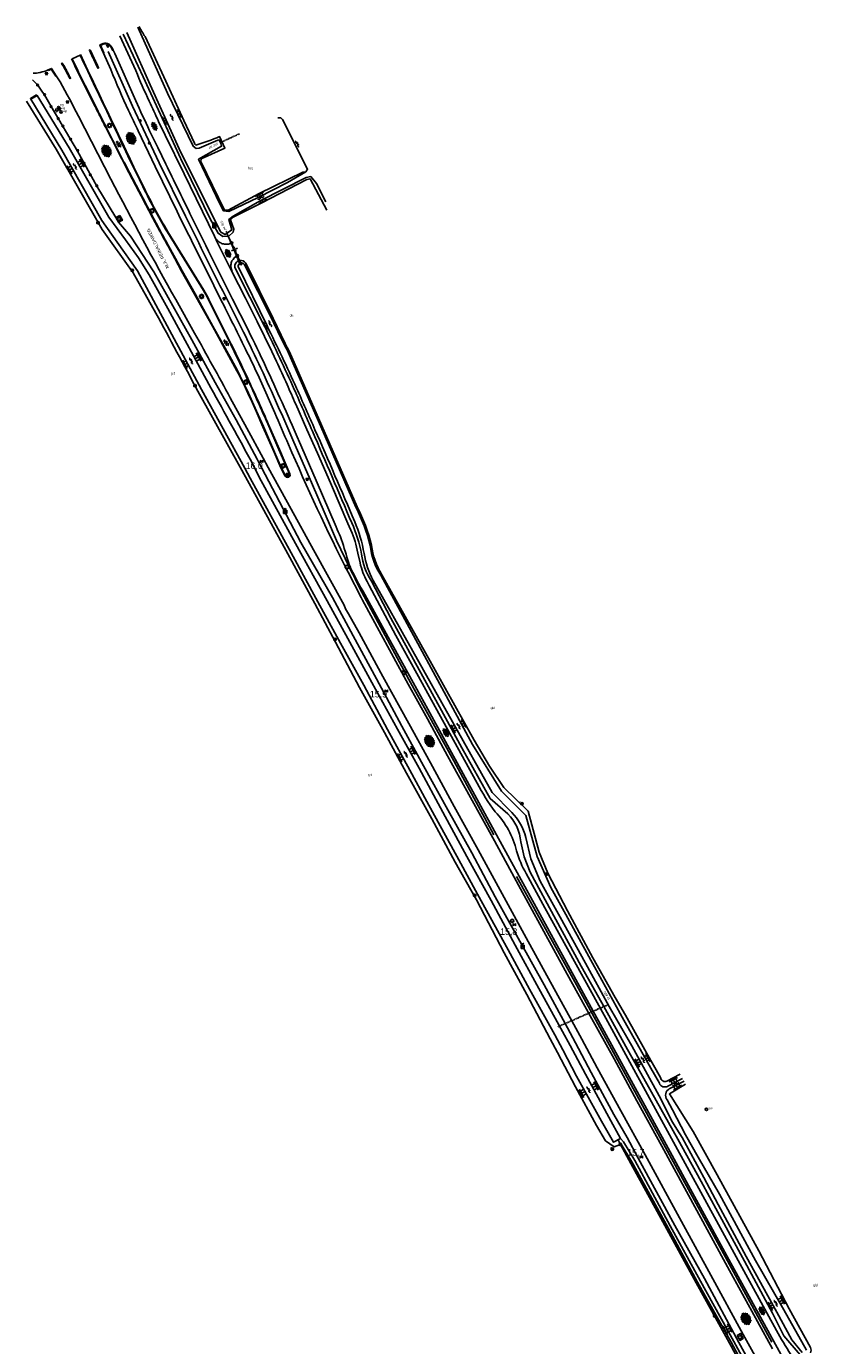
# Model space of a CAD drawing. Header units: metres. Extents: x 121538 to 126242, y 445257 to 454505.
# Tile 18 of 83: x 124105 to 124405, y 449350 to 449850. Entities that reach past the tile are written whole.
import ezdxf
from ezdxf.enums import TextEntityAlignment as Align

# ---------------------------------------------------------------- set-up
doc = ezdxf.new("R2010")
doc.units = ezdxf.units.M
doc.linetypes.add('STIPPELFIJN', pattern=[0.375, 0.25, -0.125])
for name, color, linetype in [('BOUWT04', 8, 'Continuous'), ('SYMBD01', 8, 'Continuous'), ('SYMBD02', 8, 'Continuous'), ('SYMBD04', 8, 'Continuous'), ('SYMBD05', 8, 'Continuous'), ('TEK-D05', 8, 'Continuous'), ('TEK-D06', 8, 'Continuous'), ('TEK-D20', 7, 'Continuous'), ('TER-D03S', 8, 'Continuous'), ('TER-T02', 8, 'RASTER'), ('TER-T03', 8, 'Continuous'), ('TER-T04', 8, 'HAAG'), ('TER-T06', 8, 'RAHA'), ('TER-T09', 8, 'Continuous'), ('TOPOT12', 8, 'STIPPELFIJN'), ('TOPOT18', 8, 'STIPPELFIJN'), ('TOPOT21', 8, 'Continuous'), ('TOPOT22', 8, 'Continuous'), ('TOPOT24', 8, 'Continuous'), ('TOPOT26', 8, 'Continuous'), ('TOPOT28', 8, 'Continuous'), ('TOPOT30', 8, 'Continuous'), ('TOPOT31', 8, 'Continuous'), ('TOPOT50', 8, 'Continuous'), ('WAT-T00', 8, 'Continuous'), ('WEG-T01', 8, 'Continuous'), ('WEG-T21', 8, 'Continuous'), ('WEG-T23', 12, 'Continuous')]:
    doc.layers.add(name, color=color, linetype=linetype)
doc.styles.add('ISO', font='provutr.shx')
doc.styles.add('rtw_iso', font='iso-rtw.shx')
doc.linetypes.add('HAAG', pattern='A,0.25,-0.25,[151,BLOK.SHX,S=0.25,R=0,X=0,Y=0],-0.25,0.25', length=1)
doc.linetypes.add('RAHA', pattern='A,0.25,-0.25,[150,BLOK.SHX,S=0.25,R=0,X=0,Y=0],-0.25,0.5,-0.25,[151,BLOK.SHX,S=0.25,R=0,X=0,Y=0],-0.25,0.25', length=2)
doc.linetypes.add('RASTER', pattern='A,0.25,-0.25,[150,BLOK.SHX,S=0.25,R=0,X=0,Y=0],-0.25,0.25', length=1)

# ---------------------------------------------------------------- blocks, each defined once
blk = doc.blocks.new('water-m')
at = {"linetype": 'Continuous'}
for centre, start, end in [((-0.01, 0.75), 129.7446, 230.2554), ((-0.32, 1.12), 309.7446, 50.2554), ((-0.32, 0.37), 309.7446, 50.2554), ((0.32, 0.01), 129.7446, 230.2554), ((0, 0.38), 309.7446, 50.2554), ((-0.01, -0.74), 129.7446, 230.2554), ((-0.32, -0.37), 309.7446, 50.2554), ((-0.32, -1.12), 309.7446, 50.2554), ((0, -0.37), 309.7446, 50.2554)]:
    blk.add_arc(centre, 0.244, start, end, dxfattribs=at)
blk = doc.blocks.new('talud')
for p, q in [((0, 0.75), (0.5, 0.75)), ((0, 0.5), (1, 0.5)), ((0, 0.25), (0.5, 0.25)), ((0, 0), (1, 0)), ((0, -0.25), (0.5, -0.25)), ((0, -0.5), (1, -0.5)), ((0, -0.75), (0.5, -0.75))]:
    blk.add_line(p, q)
blk = doc.blocks.new('asfalt-xl')
at = {"linetype": 'Continuous'}
for p, q in [((1.4, 1.54), (-1.75, -0.3)), ((1.4, 1.54), (-1.75, -0.3)), ((1.41, -1.53), (-1.75, 0.28)), ((1.41, -1.53), (-1.75, 0.28)), ((1.01, 2.03), (-1.74, 0.43)), ((1.01, 2.03), (-1.74, 0.43)), ((1.65, -0.94), (-1.64, 0.94)), ((1.65, -0.94), (-1.64, 0.94)), ((1.64, 0.96), (-1.63, -0.95)), ((1.64, 0.96), (-1.63, -0.95)), ((0.41, 2.41), (-1.51, 1.29)), ((0.41, 2.41), (-1.51, 1.29)), ((1.77, -0.29), (-1.4, 1.52)), ((1.77, -0.29), (-1.4, 1.52)), ((1.76, 0.3), (-1.39, -1.53)), ((1.76, 0.3), (-1.39, -1.53)), ((1.75, 0.44), (-1.02, 2.02)), ((1.75, 0.44), (-1.02, 2.02)), ((1.52, 1.29), (-0.43, 2.4)), ((1.52, 1.29), (-0.43, 2.4)), ((1.02, -2.03), (-1.74, -0.45)), ((1.02, -2.03), (-1.74, -0.45)), ((0.41, -2.41), (-1.49, -1.33)), ((0.41, -2.41), (-1.49, -1.33)), ((1.75, -0.43), (-1, -2.03)), ((1.75, -0.43), (-1, -2.03)), ((1.53, -1.28), (-0.41, -2.41)), ((1.53, -1.28), (-0.41, -2.41))]:
    blk.add_line(p, q, dxfattribs=at)
blk = doc.blocks.new('asfalt-l')
for p, q in [((-0.93, 0.18), (0.7, 1.13)), ((-0.89, -0.52), (0.89, 0.52)), ((-0.89, 0.52), (0.89, -0.52)), ((-0.76, 1.01), (0.3, 1.62)), ((-0.7, 1.13), (0.93, 0.18)), ((-0.3, 1.62), (0.76, 1.01)), ((-0.93, -0.18), (0.7, -1.13)), ((-0.76, -1.01), (0.3, -1.62)), ((-0.7, -1.13), (0.93, -0.18)), ((-0.3, -1.62), (0.76, -1.01))]:
    blk.add_line(p, q)
blk = doc.blocks.new('beton-m')
for p, q in [((-0.68, 0.66), (-0.45, 0.52)), ((-0.45, 0.26), (-0.68, 0.13)), ((-0.23, 1.44), (-0.45, 1.31)), ((-0.45, 1.31), (-0.45, 1.05)), ((-0.45, 1.05), (-0.23, 0.92)), ((-0.45, 0.52), (-0.45, 0.26)), ((0, 1.31), (-0.23, 1.44)), ((-0.23, 0.92), (0, 1.05)), ((0, 1.05), (0, 1.31)), ((0, 0.52), (0.23, 0.66)), ((0, 0.26), (0, 0.52)), ((0.23, 0.13), (0, 0.26)), ((0.23, 0.66), (0.45, 0.52)), ((0.45, 0.26), (0.23, 0.13)), ((0.45, 0.52), (0.45, 0.26)), ((-0.45, -0.26), (-0.23, -0.13)), ((-0.45, -0.52), (-0.45, -0.26)), ((-0.23, -0.66), (-0.45, -0.52)), ((-0.23, -0.13), (0, -0.26)), ((0, -0.52), (-0.23, -0.66)), ((0, -0.26), (0, -0.52)), ((0, -1.05), (0.23, -0.92)), ((0.23, -0.92), (0.45, -1.05)), ((0.45, -0.26), (0.68, -0.13)), ((0.45, -0.52), (0.45, -0.26)), ((0.68, -0.66), (0.45, -0.52))]:
    blk.add_line(p, q)
blk = doc.blocks.new('DRHEK')
at = {"linetype": 'Continuous'}
for p, q in [((1.25, 0), (-1.25, 0)), ((-0.5, 0.7), (0.5, 0.7)), ((-0.5, -0.7), (0.5, -0.7))]:
    blk.add_line(p, q, dxfattribs=at)
blk = doc.blocks.new('Prov-grensst')
blk.add_line((-0.67, 0), (0.67, 0))
blk.add_circle((0, 0), 0.45)
at = {"style": 'ISO'}
blk.add_text('P', height=0.6, dxfattribs=at).set_placement((-0.61, 0.58), align=Align.MIDDLE)
blk = doc.blocks.new('paal')
for radius in [0.45, 0.2]:
    blk.add_circle((0, 0), radius)
blk = doc.blocks.new('lichtmast')
for p, q in [((-0.6, 0), (-1, 0)), ((-0.71, 0.71), (-0.42, 0.42)), ((0, 0.6), (0, 1)), ((0.42, 0.42), (0.71, 0.71)), ((0.6, 0), (1, 0)), ((-0.42, -0.42), (-0.71, -0.71)), ((0, -0.6), (0, -1)), ((0.42, -0.42), (0.71, -0.71))]:
    blk.add_line(p, q)
blk.add_circle((0, 0), 0.6)
blk = doc.blocks.new('kilometerpaal')
for p, q in [((-0.44, 0.44), (0.44, -0.44)), ((-0.44, -0.44), (-0.44, 0.44)), ((0.44, 0.44), (-0.44, -0.44)), ((0.44, -0.44), (0.44, 0.44))]:
    blk.add_line(p, q)
at = {"style": 'rtw_iso'}
blk.add_attdef('KILOMETERPAAL', (0.59, 0.87), '', height=2.5, dxfattribs=at)
blk = doc.blocks.new('BOOM')
for radius in [0.315, 0.225, 0.135]:
    blk.add_circle((0, 0), radius)
blk = doc.blocks.new('afsl-water')
blk.add_circle((0, 0), 0.45)
at = {"style": 'ISO'}
blk.add_attdef('AFSL-WATER', (0.7, 0), '', height=0.9, dxfattribs=at)
blk = doc.blocks.new('afsl-gas')
blk.add_circle((0, 0), 0.45)
at = {"style": 'ISO'}
blk.add_attdef('AFSL-GAS', (0.7, 0), '', height=0.9, dxfattribs=at)
blk = doc.blocks.new('verkeersbord')
for p, q in [((0.5, 0.32), (-0.5, 0.32)), ((-0.5, 0.32), (0, -0.6)), ((0, -0.6), (0.5, 0.32))]:
    blk.add_line(p, q)
blk = doc.blocks.new('verklikker')
blk.add_circle((0, 0), 0.45)
at = {"style": 'ISO'}
blk.add_attdef('VERKLIKKER', (0.7, 0), '', height=0.9, dxfattribs=at)
blk = doc.blocks.new('inspectieput')
blk.add_circle((0, 0), 0.6)
at = {"style": 'ISO'}
blk.add_text('i', height=0.8, dxfattribs=at).set_placement((0, 0), align=Align.MIDDLE)
blk = doc.blocks.new('wegwijzer-mp')
for q in [(-0.42, 1.42), (0.42, 1.42), (0, 0)]:
    blk.add_line((0, 1), q)
blk.add_lwpolyline([(-0.6, -0.6), (0.6, -0.6), (0.6, 0.6), (-0.6, 0.6)], close=True)
blk = doc.blocks.new('klinkers-l')
at = {"linetype": 'Continuous'}
for p, q in [((-0.25, 1), (-0.75, 1)), ((-0.75, 1), (-0.75, 0)), ((-0.25, 0), (-0.75, 0)), ((-0.75, 0), (-0.75, -1)), ((0.25, 1.5), (-0.25, 1.5)), ((-0.25, 1.5), (-0.25, 0.5)), ((0.25, 0.5), (-0.25, 0.5)), ((-0.25, 0.5), (-0.25, -0.5)), ((0.25, 0.5), (0.25, 1.5)), ((0.75, 1), (0.25, 1)), ((0.25, -0.5), (0.25, 0.5)), ((0.75, 0), (0.75, 1)), ((-0.75, -1), (-0.25, -1)), ((-0.25, -0.5), (-0.25, 0)), ((0.25, -0.5), (-0.25, -0.5)), ((-0.25, -0.5), (-0.25, -1.5)), ((-0.25, -1.5), (0.25, -1.5)), ((0.75, 0), (0.25, 0)), ((0.25, 0), (0.25, -0.5)), ((0.25, -1.5), (0.25, -0.5)), ((0.25, -1), (0.75, -1)), ((0.75, -1), (0.75, 0))]:
    blk.add_line(p, q, dxfattribs=at)

msp = doc.modelspace()

# ---------------------------------------------------------------- linework, layer by layer
at = {"layer": 'BOUWT04'}
for points in [[(124108.7, 449824.29), (124106.35, 449822.84), (124106.49, 449822.6)], [(124106.49, 449822.6), (124108.88, 449824.06)], [(124108.88, 449824.06), (124108.7, 449824.29)]]:
    msp.add_lwpolyline(points, dxfattribs=at)
at = {"layer": 'TER-T02', "flags": 128}
for points in [[(124181.41, 449770.67), (124180.94, 449771.63)], [(124182.7, 449768.01), (124181.41, 449770.67)], [(124184.88, 449763.25), (124185.72, 449761.42)], [(124185.72, 449761.42), (124186.16, 449760.47)], [(124186.16, 449760.47), (124186.57, 449759.6)], [(124330.35, 449425.95), (124329.56, 449427.38)], [(124400.12, 449298.34), (124394.9, 449307.93), (124382.29, 449330.95), (124372.35, 449349.38), (124359.12, 449373.44), (124346.48, 449396.56), (124334.3, 449418.74), (124330.35, 449425.95)]]:
    msp.add_lwpolyline(points, dxfattribs=at)
at = {"layer": 'TER-T03'}
msp.add_lwpolyline([(124182.7, 449768.01), (124184.88, 449763.25)], dxfattribs=at)
at = {"layer": 'TER-T04', "flags": 128}
for points in [[(124282.29, 449543.47), (124267.07, 449571.58), (124249.98, 449602.44), (124233.97, 449632.19)], [(124387.81, 449350.87), (124364.16, 449394.26), (124338.12, 449441.81), (124313.63, 449486.45), (124290.88, 449527.64)]]:
    msp.add_lwpolyline(points, dxfattribs=at)
at = {"layer": 'TER-T06', "flags": 128}
for points in [[(124206.39, 449692.52, 0.004604), (124193.85, 449720.51, 0.005998), (124187.23, 449734.22), (124181.39, 449745.87, -0.006076), (124165.28, 449778.24), (124155.26, 449798.53), (124145.08, 449820.03), (124135.84, 449840.72)], [(124206.3, 449692.72, -0.000034), (124206.39, 449692.52)], [(124233.97, 449632.19, -0.017595), (124220.64, 449659.51), (124213.07, 449677.11), (124206.39, 449692.52)]]:
    msp.add_lwpolyline(points, format="xyb", dxfattribs=at)
at = {"layer": 'TER-T09'}
for points in [[(124147.68, 449850.26, 0.036882), (124149.85, 449846.38), (124157.79, 449829.43), (124164.55, 449814.52), (124168.62, 449805.99, 0.200945), (124169.18, 449805.24, 0.026711), (124178.18, 449808.41), (124180.21, 449804.05), (124171.18, 449799.96), (124171.03, 449798.97), (124180.08, 449780.56), (124181.38, 449780.52), (124193.24, 449786.81), (124209.74, 449794.98), (124210.95, 449795.01)], [(124330.35, 449425.95), (124327.98, 449425.02), (124324.64, 449427.32), (124321.29, 449433.09), (124313.29, 449447.77), (124306.43, 449460.78), (124303.71, 449465.96), (124294.86, 449482.84), (124286.24, 449498.63), (124275.67, 449518.8), (124267.62, 449533.03), (124258.77, 449549.51), (124249.1, 449566.82), (124240.79, 449582.33), (124231.34, 449599.31), (124222.15, 449616.55), (124214.29, 449631.18), (124204.1, 449650.11), (124186.55, 449681.86), (124169.92, 449711.81, 0.003159), (124153.92, 449741.44), (124145.34, 449756.79), (124133.53, 449773.23), (124116.13, 449803.67), (124104.81, 449821.86)], [(124185.72, 449761.42, 0.425304), (124184, 449758.7), (124195.38, 449736.24, -0.003759), (124206.54, 449712.51, -0.000406), (124213.41, 449696.63, -0.000897), (124228.35, 449661.85, -0.057201), (124232.04, 449649.97, 0.106829), (124235.79, 449639.73), (124243.17, 449625.68), (124251.77, 449609.97), (124262.38, 449590.65), (124270.08, 449576.47), (124280.92, 449557.28), (124287.57, 449551.44, -0.172317), (124292.53, 449540.78), (124293.79, 449535.1), (124296.03, 449529.26), (124305.77, 449511.29), (124315.46, 449493.65), (124323.28, 449479.71), (124327.36, 449472.28), (124332.41, 449463.07), (124342.09, 449445.73), (124352.17, 449427.95), (124360.94, 449411.82), (124367.3, 449400.22), (124377.46, 449381.68), (124388.13, 449361.84), (124392.44, 449353.35), (124398.57, 449346.12, 0.489898)], [(124353.01, 449452.64), (124347.98, 449449.95, -0.495687), (124345.53, 449451.32), (124340.24, 449460.72), (124332.23, 449474.96), (124328.41, 449481.76), (124319.9, 449496.74), (124310.24, 449514.65), (124302.79, 449528.9), (124299.54, 449536.91), (124295.32, 449552.47), (124286.14, 449561.39), (124280.65, 449569.48), (124274.86, 449579.34), (124263.78, 449599.12), (124258.12, 449609.36), (124239.71, 449642.17, -0.101602), (124235.84, 449653.39, 0.054058), (124230.45, 449667.95), (124217.01, 449698.61), (124204.65, 449726.77, -0.00324), (124198.5, 449739.45), (124188.12, 449760.34, 0.324073), (124185.72, 449761.42)], [(124402.45, 449346.85, 0.20919), (124402.57, 449348.84), (124394.43, 449363.48), (124382.94, 449385.49), (124367.12, 449414.38), (124357.91, 449430.81), (124348.93, 449445.12), (124355.11, 449448.8)]]:
    msp.add_lwpolyline(points, format="xyb", dxfattribs=at)
for points in [[(124141.58, 449847.31), (124149.15, 449831.12), (124157.11, 449813.78), (124164.1, 449798.62), (124164.92, 449796.93), (124174.61, 449777.2), (124177.63, 449771.78), (124179.42, 449770.5), (124181.41, 449770.67)], [(124138.83, 449777.79), (124131.56, 449789.62), (124124.23, 449802.85), (124114.2, 449819.89), (124111.66, 449824.33), (124110.71, 449825.69), (124109.15, 449827.91), (124107.15, 449830)], [(124181.41, 449770.67), (124181.72, 449770.7), (124183.3, 449772.11), (124183.61, 449773.36), (124182.31, 449776.9), (124183.32, 449777.8), (124193.96, 449783.17), (124211.25, 449792.18), (124212.51, 449792.43), (124218.94, 449780.46)], [(124385.72, 449331.93), (124375.35, 449350.82), (124362.27, 449375.01), (124351.04, 449395.15), (124337.08, 449420.75), (124332.93, 449428.56), (124327.79, 449437.3), (124319.25, 449453.29), (124313.25, 449464.53), (124310.25, 449470.15), (124301.34, 449486.45), (124292.12, 449503.08), (124282.84, 449519.86), (124273.89, 449536.65), (124264.79, 449552.98), (124255.6, 449569.66), (124247.32, 449584.68), (124237.68, 449602.61), (124228.87, 449618.97), (124220.97, 449633.56), (124209.03, 449654.41), (124192.82, 449685.31), (124192.47, 449685.95), (124184.41, 449700.99), (124176.43, 449715.14), (124167.68, 449731.33), (124153.21, 449757.13), (124144.29, 449770.61), (124139.84, 449775.9)], [(124400.83, 449298.93), (124395.61, 449308.46), (124382.88, 449331.43), (124372.4, 449350.85), (124359.63, 449373.72), (124348.46, 449394.28), (124334.7, 449419.28), (124330.57, 449426.03), (124330.35, 449425.95)]]:
    msp.add_lwpolyline(points, dxfattribs=at)
at = {"layer": 'TOPOT12'}
msp.add_lwpolyline([(124178.32, 449806.11), (124185.77, 449809.54)], dxfattribs=at)
at = {"layer": 'TOPOT18'}
msp.add_lwpolyline([(124180.63, 449772.53), (124186.02, 449759.62)], dxfattribs=at)
at = {"layer": 'TOPOT18', "flags": 128}
msp.add_lwpolyline([(124306.6, 449470.58), (124325.79, 449479.04)], dxfattribs=at)
at = {"layer": 'TOPOT50'}
msp.add_lwpolyline([(124402.04, 449298.48), (124396.49, 449308.96), (124383.87, 449331.96), (124373.38, 449351.18), (124360.73, 449374.08), (124349.29, 449395.08), (124335.81, 449419.82), (124331.46, 449426.95), (124330.32, 449428.17)], dxfattribs=at)
at = {"layer": 'WAT-T00'}
for points in [[(124218.54, 449783.7), (124215.01, 449790.59), (124212.8, 449793.27), (124211.02, 449792.87), (124193.52, 449784.01), (124183.29, 449778.23), (124181.66, 449776.92), (124182.83, 449773.06), (124180.25, 449771.29), (124178.58, 449772.21), (124163.47, 449802.46), (124151.77, 449828.05), (124144.65, 449844.24), (124143, 449847.97)], [(124210.95, 449795.01), (124203.94, 449790.96), (124192.86, 449785.33), (124181.72, 449780.05), (124179.66, 449780.22), (124178.31, 449782.91), (124174.21, 449791.4), (124170.21, 449799.86), (124178.89, 449804.75), (124178.6, 449805.86), (124177.99, 449807.19), (124177.51, 449807.08), (124170.41, 449804), (124169.23, 449803.94), (124168.11, 449804.79), (124158.33, 449824.87), (124147.09, 449849.98)], [(124106.49, 449822.6), (124118.23, 449803.29), (124133.46, 449776.62), (124139.23, 449768.34), (124146.98, 449757.52), (124171.3, 449712.4), (124187.79, 449682.54), (124189.74, 449678.85), (124205.37, 449650.51), (124215.5, 449631.88), (124224.08, 449616.18), (124232.92, 449600.26), (124241.87, 449583.39), (124250.39, 449567.99), (124256.89, 449556.11), (124269.02, 449533.93), (124276.1, 449520.93), (124287.78, 449499.85), (124295.88, 449484.81), (124305.49, 449467.58), (124308.46, 449461.9), (124313.7, 449451.87), (124323.12, 449434.71), (124327.76, 449426.74), (124330.32, 449428.17)], [(124200.31, 449815.52), (124201.38, 449815.53), (124202.08, 449814.87), (124211.56, 449796.09), (124210.95, 449795.01)]]:
    msp.add_lwpolyline(points, dxfattribs=at)
for points in [[(124330.32, 449428.17), (124325.93, 449436.22), (124317.13, 449452.6), (124311.25, 449463.43), (124308.33, 449468.82), (124299.42, 449485.15), (124290.39, 449501.62), (124281.31, 449518.52), (124272.07, 449535.21), (124262.97, 449552.02), (124253.9, 449568.73), (124245.72, 449583.54), (124235.98, 449601.22), (124226.9, 449617.94), (124218.96, 449632.27), (124207.03, 449654.01), (124193.25, 449679.22), (124190.73, 449684.16, 0.005852), (124174.78, 449713.07), (124158.48, 449743.14), (124151.42, 449756.02), (124147.43, 449762.48), (124142.44, 449769.29), (124136.11, 449777.89), (124121.01, 449804.18), (124108.88, 449824.06)], [(124399.39, 449347.02), (124395.43, 449351.75), (124389.79, 449362.24), (124378.14, 449383.43), (124367.42, 449403.2), (124361.96, 449413.41), (124353.73, 449428.62), (124351.7, 449431.73), (124350.16, 449434.42), (124345.02, 449444.33), (124334.72, 449463.41), (124329.04, 449473.21), (124326.11, 449478.26), (124317.03, 449494.73), (124307.42, 449512.19), (124299.93, 449525.83), (124296.27, 449534.33), (124294.45, 449542.46, 0.136716), (124289.08, 449551.9), (124281.7, 449559.44), (124236.51, 449639.99, -0.091671), (124233.03, 449650.24, 0.056858), (124229.47, 449662.28, 0.00275), (124214.38, 449697.16, 0.001247), (124207.38, 449712.98, 0.010202), (124196.17, 449736.59), (124185.16, 449759.11, -0.353103), (124186.16, 449760.47)], [(124186.16, 449760.47, -0.286244), (124187.52, 449760.05), (124197.95, 449739.21, 0.003452), (124204.17, 449726.57), (124216.55, 449698.36), (124229.95, 449667.81, -0.049161), (124235.38, 449653.24, 0.113417), (124239.34, 449641.93), (124274.23, 449577.72), (124285.16, 449560.07), (124294.38, 449550.74), (124298.72, 449535.16), (124303.97, 449523.43), (124309.57, 449513.19), (124320.49, 449493.31), (124330.25, 449475.61), (124331, 449474.28), (124341.91, 449454.92), (124345.12, 449449.14, 0.457947), (124348.38, 449448.04), (124353.95, 449450.92)], [(124354.5, 449449.92), (124348.9, 449447.06, 0.455268), (124348.05, 449442.91), (124350.07, 449439.04), (124355.05, 449429.62), (124359.85, 449421.14), (124367.92, 449407.12), (124381.69, 449381.86), (124392.35, 449363.14), (124400.97, 449347.85)]]:
    msp.add_lwpolyline(points, format="xyb", dxfattribs=at)
at = {"layer": 'WEG-T01'}
for points in [[(124134.05, 449840.11), (124132.67, 449843.18), (124133.35, 449843.51, -0.4475), (124137.34, 449842.14), (124137.79, 449841.22)], [(124176.83, 449769.3), (124176.24, 449770.65), (124164.72, 449794.3), (124157.52, 449808.96), (124155.02, 449814.21, -0.004066), (124151.44, 449821.88, -0.011413), (124146.33, 449833.51, 0.014273), (124140.23, 449846.69)], [(124125.32, 449839.64, 0.002695), (124148.59, 449790.79, 0.019889), (124158.52, 449772.26), (124172.2, 449750.17, -0.024444), (124174.1, 449746.64), (124182.6, 449729.67, -0.002142), (124186.06, 449722.54, -0.002816), (124189.26, 449715.79, -0.007519), (124196.62, 449699.45), (124200.85, 449689.73), (124204.86, 449680.5, -1.003262), (124203.09, 449679.6), (124202.17, 449681.24, -0.01765), (124201.01, 449683.62), (124198.83, 449688.61), (124194.58, 449698.31), (124192.03, 449704.17, 0.008801), (124187.84, 449713.28), (124185.82, 449717.45), (124184.74, 449719.53), (124182.48, 449723.76), (124175.44, 449736.43), (124170.43, 449745.41), (124168.67, 449748.62), (124163.76, 449757.4), (124161.18, 449762.12), (124158.6, 449766.84, -0.001876), (124155.27, 449772.93, -0.00196), (124151.71, 449779.57, -0.000407), (124148.14, 449786.36, -0.001486), (124143.1, 449795.96, -0.001992), (124138.98, 449803.93, 0.000251), (124134.94, 449811.88, -0.000954), (124132.6, 449816.48, -0.000526), (124129.92, 449821.8, -0.003102), (124121.9, 449837.99, 0.003102)], [(124388.13, 449348.34), (124371.06, 449379.47), (124359.39, 449400.89), (124346.02, 449425.34), (124336.57, 449442.53), (124327.95, 449458.38), (124321.88, 449469.27), (124318.82, 449474.79), (124310.14, 449490.6), (124300.54, 449508.14), (124291.71, 449524.3), (124282.52, 449541.13), (124273.43, 449557.66), (124264.71, 449573.47), (124257.1, 449587.5), (124249.76, 449600.61), (124232.37, 449632.44), (124231.95, 449633.46), (124226.92, 449643.09, -0.013977), (124204.28, 449691.61, -0.003234), (124199.15, 449703.64), (124193.7, 449715.83, 0.004276), (124189.33, 449725.11, 0.004528), (124178.93, 449745.98), (124175.97, 449751.92), (124173.01, 449757.87, -0.000445), (124162.01, 449780.03), (124153.71, 449797.11), (124147.29, 449810.57, -0.005516), (124143.6, 449818.33, -0.012381), (124136.86, 449833.84), (124134.05, 449840.11)], [(124137.79, 449841.22), (124138.43, 449839.91), (124146.33, 449822.04, 0.004923), (124151.59, 449810.66), (124154.7, 449804.29), (124157.81, 449797.91, 0.000799), (124166.9, 449779.29, 0.005558), (124183.11, 449746.75), (124188.95, 449735.08, -0.006002), (124195.6, 449721.32, -0.004545), (124208, 449693.65, -0.000059), (124208.16, 449693.29), (124214.85, 449677.88), (124222.4, 449660.3, -0.017077), (124224.01, 449656.53, -0.023238), (124226.81, 449647.74, 0.026207), (124228.04, 449644.41, 0.019563), (124234.09, 449633.27), (124242.19, 449618.44), (124251.62, 449601.24), (124257.21, 449591.19), (124283.27, 449543.46), (124304.75, 449504.21), (124327.05, 449463.66), (124347.7, 449425.96), (124371.56, 449382.3), (124395.57, 449338.45)], [(124107.33, 449832.45, 0.047443), (124109.98, 449832.8, 0.045662), (124113.13, 449833.71)], [(124116.1, 449831.53), (124117.6, 449829.21, -0.010585), (124124.56, 449816.14), (124136.86, 449792.24, 0.00793), (124161.54, 449746.56), (124168.68, 449733.82, -0.002234), (124182.24, 449709.28), (124188.53, 449697.8), (124194.73, 449686.36), (124196.6, 449682.91), (124205.32, 449667.09), (124213.84, 449651.62), (124225.47, 449630.54), (124226.02, 449629.21), (124227.08, 449627.35), (124231.15, 449620.11), (124240.12, 449603.58), (124249.96, 449585.73), (124258.2, 449570.73), (124267.27, 449554.21), (124276.28, 449537.8), (124285.41, 449521.05), (124294.51, 449504.34), (124303.78, 449487.5), (124312.6, 449471.41), (124315.64, 449465.84), (124321.57, 449454.96), (124330.46, 449438.72), (124339.71, 449421.96), (124353.5, 449396.74), (124364.7, 449376.27), (124376.98, 449353.81), (124387.84, 449334.14)], [(124176.83, 449769.3), (124176.93, 449769.34, 0.023309), (124178.28, 449768.24, 0.067251), (124179.62, 449767.68, 0.086592), (124181.08, 449767.6, 0.079885), (124182.65, 449767.99), (124184.86, 449763.23, 0.140358), (124182.87, 449761.23, 0.100025), (124182.48, 449759.76, 0.134109), (124182.89, 449757.49), (124182.73, 449757.43)], [(124395.03, 449346.26, -0.023085), (124389.62, 449355.3), (124374.32, 449383.31), (124349.75, 449428.18), (124324.84, 449473.81), (124301.71, 449515.79), (124294.6, 449528.74, -0.063295), (124290.9, 449537.33, 0.133899), (124282.76, 449552.21, -0.03915), (124275.94, 449563), (124253.07, 449604.62), (124245.09, 449619.14), (124234.95, 449638.05), (124234.14, 449639.6, -0.058932), (124231.48, 449646.64), (124230.59, 449650.34), (124229.84, 449653.75, 0.050539), (124228.47, 449657.94), (124226.85, 449661.6), (124220.59, 449676.12), (124215.79, 449687.13), (124211.94, 449695.82), (124211.3, 449697.26), (124207.05, 449706.89, 0.003621), (124203.77, 449714.36, 0.004651), (124199.77, 449723.12, 0.005256), (124192.43, 449738.27), (124187.98, 449747.1), (124182.73, 449757.43)]]:
    msp.add_lwpolyline(points, format="xyb", dxfattribs=at)
for points in [[(124129, 449841.41), (124129.44, 449840.48), (124129.16, 449840.35), (124128.72, 449841.29)], [(124129.48, 449840.39), (124129.21, 449840.26), (124129.63, 449839.35), (124129.9, 449839.48)], [(124129.95, 449839.39), (124129.67, 449839.26), (124130.1, 449838.36), (124130.37, 449838.49)], [(124130.41, 449838.4), (124130.14, 449838.27), (124130.56, 449837.36), (124130.84, 449837.49)], [(124130.88, 449837.4), (124130.6, 449837.27), (124131.03, 449836.37), (124131.3, 449836.49)], [(124131.35, 449836.4), (124131.77, 449835.5), (124131.49, 449835.37), (124131.07, 449836.28)], [(124131.81, 449835.41), (124132.25, 449834.47), (124131.97, 449834.35), (124131.54, 449835.28)], [(124374.7, 449353.46), (124375.94, 449354.22), (124376.99, 449352.32), (124375.75, 449351.56)]]:
    msp.add_lwpolyline(points, close=True, dxfattribs=at)
for points in [[(124113.13, 449833.71), (124114.33, 449834.34), (124116.1, 449831.53)], [(124140.26, 449778.49), (124138.83, 449777.79)], [(124138.83, 449777.79), (124139.84, 449775.9)], [(124139.84, 449775.9), (124141.25, 449776.66), (124140.26, 449778.49)], [(124176.83, 449769.3), (124176.9, 449769.15), (124182.73, 449757.43)]]:
    msp.add_lwpolyline(points, dxfattribs=at)
for points in [[(124118.41, 449836.41, -0.003964), (124118.95, 449835.51), (124118.7, 449835.36, 0.003139), (124118.19, 449836.22)], [(124119, 449835.42, -0.003803), (124119.5, 449834.55), (124119.24, 449834.41, 0.003139), (124118.75, 449835.27)], [(124119.55, 449834.47), (124119.29, 449834.32, -0.003139), (124119.78, 449833.44), (124120.04, 449833.59, 0.003803)], [(124120.09, 449833.5, -0.003803), (124120.56, 449832.61), (124120.3, 449832.47, 0.003139), (124119.83, 449833.36)], [(124120.6, 449832.52, -0.003803), (124121.06, 449831.63), (124120.8, 449831.5, 0.003139), (124120.34, 449832.39)], [(124121.1, 449831.54), (124120.85, 449831.41, -0.003327), (124121.32, 449830.46), (124121.57, 449830.59, 0.004004)]]:
    msp.add_lwpolyline(points, format="xyb", close=True, dxfattribs=at)
at = {"layer": 'WEG-T21'}
msp.add_lwpolyline([(124137.79, 449841.22), (124137.6, 449841.13), (124137.15, 449842.05, 0.448761), (124133.45, 449843.32), (124132.94, 449843.08), (124134.24, 449840.2), (124134.05, 449840.11)], format="xyb", dxfattribs=at)
msp.add_lwpolyline([(124200.65, 449689.64), (124204.67, 449680.41, -1.010322), (124203.28, 449679.7), (124202.36, 449681.34, -0.01763), (124201.21, 449683.71), (124199.02, 449688.7), (124194.78, 449698.39), (124192.23, 449704.26, 0.008801), (124188.03, 449713.38), (124186.02, 449717.55), (124184.93, 449719.63), (124182.67, 449723.86), (124175.63, 449736.54), (124170.61, 449745.51), (124168.86, 449748.73), (124163.95, 449757.5), (124161.37, 449762.22), (124158.79, 449766.95, -0.001876), (124155.46, 449773.03, -0.00196), (124151.9, 449779.67, -0.000407), (124148.33, 449786.46, -0.001486), (124143.29, 449796.06, -0.001992), (124139.17, 449804.03, 0.000251), (124135.13, 449811.98, -0.000954), (124132.79, 449816.58, -0.000526), (124130.12, 449821.89, -0.003065), (124122.19, 449837.89), (124125.21, 449839.35, 0.002684), (124148.4, 449790.7, 0.019892), (124158.34, 449772.15), (124172.02, 449750.05, -0.024449), (124173.91, 449746.55), (124182.4, 449729.58, -0.002142), (124185.86, 449722.44, -0.002816), (124189.07, 449715.7, -0.007519), (124196.43, 449699.37)], format="xyb", close=True, dxfattribs=at)
msp.add_lwpolyline([(124116.1, 449831.53), (124115.95, 449831.39), (124114.27, 449834.06), (124113.24, 449833.56), (124113.13, 449833.71)], dxfattribs=at)
at = {"layer": 'WEG-T23'}
for points in [[(124136.12, 449811.93), (124135.65, 449812.88), (124136.6, 449813.35), (124137.07, 449812.4), (124136.12, 449811.93)], [(124152.32, 449779.56), (124151.81, 449780.51), (124152.76, 449781.01), (124153.26, 449780.07), (124152.32, 449779.56)], [(124171.08, 449747.21), (124170.57, 449748.12), (124171.48, 449748.63), (124171.99, 449747.72), (124171.08, 449747.21)], [(124187.86, 449714.65), (124187.4, 449715.6), (124188.35, 449716.06), (124188.81, 449715.11), (124187.86, 449714.65)], [(124202.01, 449682.82), (124201.58, 449683.76), (124202.52, 449684.19), (124202.95, 449683.24), (124202.01, 449682.82)]]:
    msp.add_lwpolyline(points, dxfattribs=at)

# ---------------------------------------------------------------- block references
at = {"layer": 'SYMBD01'}
for name, p, rotation in [('asfalt-l', (124153.4, 449812.33), 25.05151097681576), ('asfalt-xl', (124144.54, 449807.76), 23.41500455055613), ('asfalt-xl', (124135.2, 449802.96), 23.41500455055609), ('beton-m', (124139.91, 449805.39), 24.03878592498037), ('beton-m', (124180.77, 449729.95), 26.58935250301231)]:
    msp.add_blockref(name, p, dxfattribs=dict(at, rotation=rotation))
at = {"layer": 'SYMBD01', "linetype": 'Continuous'}
for name, p, rotation in [('asfalt-l', (124264.02, 449582.21), 29.02720687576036), ('asfalt-xl', (124257.85, 449578.97), 28.63282111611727), ('asfalt-xl', (124378.01, 449359.76), 29.08995333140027), ('asfalt-l', (124384.05, 449362.75), 28.35246813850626)]:
    msp.add_blockref(name, p, dxfattribs=dict(at, rotation=rotation))
at = {"layer": 'SYMBD02', "rotation": 26.4201872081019}
msp.add_blockref('klinkers-l', (124181.36, 449764.07), dxfattribs=at)
at = {"layer": 'SYMBD04', "yscale": 2}
for p, xscale, zscale, rotation in [((124163.26, 449817.35), 1.14371919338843, 1.14371919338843, 204.3903664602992), ((124156.91, 449814.22), 1.115289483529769, 1.115289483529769, 24.69799848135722), ((124120.77, 449795.54), 1.612925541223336, 1.612925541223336, 29.76535225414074), ((124126.52, 449798.72), 2.053762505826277, 2.053762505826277, 208.9688941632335), ((124193.13, 449786.73), 1.112726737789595, 1.112726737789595, 297.1341299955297), ((124194.77, 449783.6), 0.920682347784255, 0.920682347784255, 117.4021259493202), ((124195.28, 449736.41), 0.913855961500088, 0.913855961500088, 26.29190568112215), ((124199.08, 449738.24), 0.578569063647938, 0.578569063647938, 205.5924601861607), ((124164.6, 449721.73), 1.468534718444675, 1.468534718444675, 28.19632934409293), ((124170.99, 449725.21), 2.479611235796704, 2.479611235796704, 208.3802825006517), ((124336.09, 449456.48), 2.081645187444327, 2.081645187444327, 28.37127867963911), ((124341.15, 449459.11), 1.391837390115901, 1.391837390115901, 209.3988954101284), ((124314.86, 449444.89), 2.345086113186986, 2.345086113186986, 28.75245924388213), ((124321.78, 449448.55), 2.17775706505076, 2.17775706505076, 208.2450362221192)]:
    msp.add_blockref('talud', p, dxfattribs=dict(at, xscale=xscale, zscale=zscale, rotation=rotation))
at = {"layer": 'SYMBD04', "linetype": 'Continuous', "yscale": 2}
for p, xscale, zscale, rotation in [((124271.15, 449585.96), 1.208073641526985, 1.208073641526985, 209.2780271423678), ((124266.33, 449583.37), 1.701762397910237, 1.701762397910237, 28.49403435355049), ((124246.09, 449572.45), 1.607701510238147, 1.607701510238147, 28.17674389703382), ((124252.21, 449575.81), 1.943910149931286, 1.943910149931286, 208.8551240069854), ((124350.07, 449451.07), 1.931475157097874, 1.931475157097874, 298.0740371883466), ((124352.26, 449447.1), 1.468366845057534, 1.468366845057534, 120.8244326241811), ((124392.48, 449367.21), 2.127960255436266, 2.127960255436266, 207.5506766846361), ((124386.83, 449364.26), 1.622385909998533, 1.622385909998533, 28.26992834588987), ((124369.95, 449355.24), 1.04264195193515, 1.04264195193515, 29.18102929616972), ((124372.27, 449356.51), 1.609270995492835, 1.609270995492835, 208.4168975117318)]:
    msp.add_blockref('talud', p, dxfattribs=dict(at, xscale=xscale, zscale=zscale, rotation=rotation))
at = {"layer": 'SYMBD05'}
for p, rotation in [((124160.07, 449815.78), 24.78796611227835), ((124207.73, 449805.64), 26.5934093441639), ((124123.35, 449797.12), 29.18617773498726), ((124193.91, 449785.24), 117.7002140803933), ((124197.31, 449737.4), 205.1811936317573), ((124167.41, 449723.26), 28.69852978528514), ((124338.94, 449458.06), 29.96560557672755), ((124351.33, 449448.89), 117.0322164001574)]:
    msp.add_blockref('water-m', p, dxfattribs=dict(at, rotation=rotation))
at = {"layer": 'SYMBD05', "linetype": 'Continuous'}
for p, rotation in [((124268.95, 449584.77), 28.76351481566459), ((124248.92, 449574.02), 28.82007571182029), ((124318.3, 449446.7), 28.19445331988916), ((124389.41, 449365.62), 28.6040641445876)]:
    msp.add_blockref('water-m', p, dxfattribs=dict(at, rotation=rotation))
at = {"layer": 'TER-D03S', "rotation": 204.5883116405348}
msp.add_blockref('DRHEK', (124183.79, 449765.63), dxfattribs=at)
at = {"layer": 'TOPOT21'}
for p in [(124136.38, 449812.65), (124152.54, 449780.27), (124171.33, 449747.76), (124188.14, 449715.2), (124202.29, 449683.47), (124226.54, 449645.08), (124248.25, 449605.01)]:
    msp.add_blockref('lichtmast', p, dxfattribs=at)
at = {"layer": 'TOPOT22'}
for name, p in [('Prov-grensst', (124132.01, 449775.73)), ('paal', (124182.7, 449768.01)), ('paal', (124184.88, 449763.25)), ('Prov-grensst', (124144.98, 449757.62)), ('Prov-grensst', (124168.85, 449713.9)), ('Prov-grensst', (124222, 449617.6)), ('Prov-grensst', (124292.93, 449555.23)), ('Prov-grensst', (124302.53, 449528.63)), ('Prov-grensst', (124274.98, 449520.45)), ('Prov-grensst', (124327.27, 449424.14)), ('Prov-grensst', (124330.31, 449425.97)), ('Prov-grensst', (124366.19, 449360.85))]:
    msp.add_blockref(name, p, dxfattribs=at)
at = {"layer": 'TOPOT24'}
ref = msp.add_blockref('afsl-gas', (124117.05, 449819.45), dxfattribs=at)
ref.add_attrib('AFSL-GAS', 'ag', (124117.53, 449820.11), dxfattribs={"height": 0.9, "style": 'ISO'})
ref = msp.add_blockref('afsl-gas', (124117.35, 449818.89), dxfattribs=at)
ref.add_attrib('AFSL-GAS', 'ag', (124118.05, 449818.89), dxfattribs={"height": 0.9, "style": 'ISO'})
ref = msp.add_blockref('afsl-gas', (124117.99, 449817.79), dxfattribs=at)
ref.add_attrib('AFSL-GAS', 'ag', (124118.69, 449817.79), dxfattribs={"height": 0.9, "style": 'ISO'})
ref = msp.add_blockref('afsl-water', (124363.02, 449439.26), dxfattribs=at)
ref.add_attrib('AFSL-WATER', 'aw', (124363.72, 449439.26), dxfattribs={"height": 0.9, "style": 'ISO'})
at = {"layer": 'TOPOT26'}
for p in [(124109.04, 449827.97), (124111.7, 449824.4), (124114.18, 449819.85), (124116.89, 449815.3), (124118.66, 449812.41), (124148.1, 449814.51), (124121.62, 449807.44), (124124.28, 449803.19), (124151.46, 449805.97), (124126.7, 449798.32), (124129.07, 449793.9), (124131.54, 449789.75)]:
    msp.add_blockref('BOOM', p, dxfattribs=at)
at = {"layer": 'TOPOT28'}
for p in [(124140.05, 449777.2), (124289.27, 449510.81), (124375.75, 449352.72)]:
    msp.add_blockref('inspectieput', p, dxfattribs=at)
at = {"layer": 'TOPOT30'}
for name, p in [('verkeersbord', (124135.68, 449842.89)), ('verkeersbord', (124112.5, 449832.32)), ('verkeersbord', (124120.43, 449821.62)), ('wegwijzer-mp', (124176.17, 449774.43)), ('verkeersbord', (124179.94, 449746.93)), ('verkeersbord', (124203.96, 449680.2)), ('verkeersbord', (124211.45, 449678.41)), ('wegwijzer-mp', (124203.06, 449666.02)), ('wegwijzer-mp', (124293.21, 449500.88))]:
    msp.add_blockref(name, p, dxfattribs=at)
ref = msp.add_blockref('kilometerpaal', (124194.19, 449685.13), dxfattribs=at)
ref.add_attrib('KILOMETERPAAL', '16,0', (124188.07, 449682.28), dxfattribs={"height": 2.5, "style": 'rtw_iso'})
ref = msp.add_blockref('kilometerpaal', (124241.49, 449598.08), dxfattribs=at)
ref.add_attrib('KILOMETERPAAL', '15,9', (124235.23, 449595.58), dxfattribs={"height": 2.5, "style": 'rtw_iso'})
ref = msp.add_blockref('kilometerpaal', (124290.07, 449509.31), dxfattribs=at)
ref.add_attrib('KILOMETERPAAL', '15,8', (124284.67, 449505.48), dxfattribs={"height": 2.5, "style": 'rtw_iso'})
ref = msp.add_blockref('kilometerpaal', (124338.24, 449421.21), dxfattribs=at)
ref.add_attrib('KILOMETERPAAL', '15,7', (124332.93, 449421.66), dxfattribs={"height": 2.5, "style": 'rtw_iso'})
at = {"layer": 'TOPOT31'}
ref = msp.add_blockref('verklikker', (124116.37, 449818.57), dxfattribs=at)
ref.add_attrib('VERKLIKKER', 'v', (124116.01, 449817.33), dxfattribs={"height": 0.9, "style": 'ISO'})

# ---------------------------------------------------------------- texts
at = {"layer": 'TEK-D05', "style": 'ISO'}
for s, p in [('bos', (124188.95, 449796.03)), ('gld', (124204.77, 449740.18)), ('gld', (124159.64, 449718.14)), ('gld', (124281.07, 449591.18)), ('gld', (124234.44, 449565.73)), ('gld', (124403.53, 449372.1))]:
    msp.add_text(s, height=0.9, dxfattribs=at).set_placement(p)
at = {"layer": 'TEK-D06', "style": 'ISO'}
msp.add_text('M.A. REINALDAWEG', height=1.25, rotation=116.8336, dxfattribs=at).set_placement((124159.03, 449758.77))
at = {"layer": 'TEK-D20', "style": 'ISO'}
for s, rotation, p in [('pe 315', 23.5256, (124174.28, 449803.87)), ('pe 315', 112.5992, (124180.63, 449773.1)), ('bt 400', 118.8959, (124326.37, 449481.15))]:
    msp.add_text(s, height=0.9, rotation=rotation, dxfattribs=at).set_placement(p)

doc.saveas('drawing.dxf')
